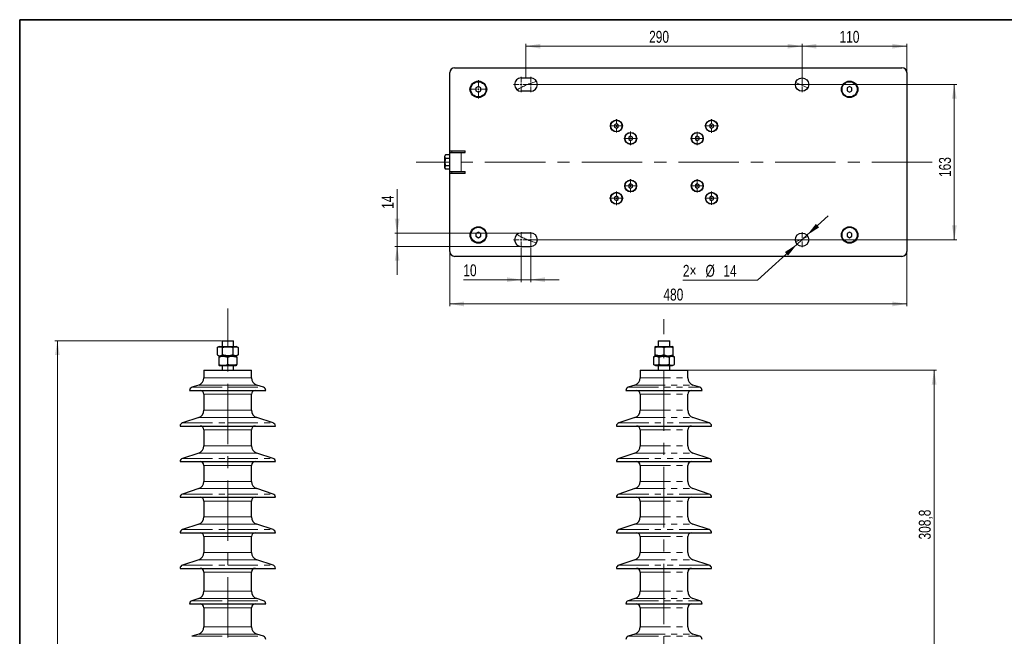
# Model space of a CAD drawing. Header units: millimetres. Extents: x 0 to 400, y -10 to 285.
# Tile 4 of 5: x 16 to 223, y 155 to 285. Entities that reach past the tile are written whole.
import ezdxf

# ---------------------------------------------------------------- set-up
doc = ezdxf.new("R2010")
doc.units = ezdxf.units.MM
doc.header["$PDSIZE"] = -1
doc.linetypes.add('CENTERX2', pattern=[20.32, 12.7, -2.54, 2.54, -2.54])
doc.linetypes.add('PHANTOM', pattern=[12.7, 6.35, -1.27, 1.27, -1.27, 1.27, -1.27])
doc.styles.add('SLDTEXTSTYLE0', font='TXT', dxfattribs={"width": 0.75})
doc.dimstyles.new('SLDDIMSTYLE0', dxfattribs={"dimtxt": 2.5, "dimasz": 3, "dimexe": 0, "dimexo": 0.0625, "dimtad": 1, "dimdec": 1, "dimlfac": 5, "dimrnd": 1e-09, "dimzin": 12, "dimdsep": 46, "dimtxsty": 'SLDTEXTSTYLE0', "dimsah": 1, "dimcen": 0.09, "dimadec": 0, "dimazin": 3, "dimtfac": 1, "dimtdec": 1, "dimtmove": 0, "dimatfit": 0, "dimfxl": 0, "dimfrac": 2, "dimtolj": 1, "dimtzin": 12, "dimarcsym": 0})
doc.dimstyles.new('SLDDIMSTYLE1', dxfattribs={"dimtxt": 2.5, "dimasz": 3, "dimexe": 0, "dimexo": 0.0625, "dimtad": 1, "dimdec": 1, "dimlfac": 5, "dimrnd": 1e-09, "dimzin": 12, "dimdsep": 46, "dimtxsty": 'SLDTEXTSTYLE0', "dimsah": 1, "dimcen": 0.09, "dimadec": 0, "dimazin": 3, "dimtfac": 1, "dimtdec": 1, "dimtofl": 0, "dimtmove": 0, "dimatfit": 3, "dimfxl": 0, "dimfrac": 2, "dimtolj": 1, "dimtzin": 12, "dimarcsym": 0})
doc.dimstyles.new('SLDDIMSTYLE3', dxfattribs={"dimtxt": 2.5, "dimasz": 3, "dimexe": 0, "dimexo": 0.0625, "dimtad": 1, "dimdec": 1, "dimlfac": 5, "dimrnd": 1e-09, "dimzin": 12, "dimdsep": 46, "dimtxsty": 'SLDTEXTSTYLE0', "dimsah": 1, "dimcen": 0, "dimadec": 0, "dimazin": 3, "dimtfac": 1, "dimtdec": 1, "dimtmove": 0, "dimatfit": 3, "dimfxl": 0, "dimfrac": 2, "dimtolj": 1, "dimtzin": 12, "dimarcsym": 0})
doc.dimstyles.new('SLDDIMSTYLE4', dxfattribs={"dimtxt": 2.5, "dimasz": 3, "dimexe": 0, "dimexo": 0.0625, "dimtad": 1, "dimdec": 0, "dimlfac": 5, "dimrnd": 1e-09, "dimzin": 12, "dimdsep": 46, "dimtxsty": 'SLDTEXTSTYLE0', "dimsah": 1, "dimcen": 0.09, "dimadec": 0, "dimazin": 3, "dimtfac": 1, "dimtdec": 1, "dimtofl": 0, "dimtmove": 0, "dimatfit": 3, "dimfxl": 0, "dimfrac": 2, "dimtolj": 1, "dimtzin": 12, "dimarcsym": 0})

# ---------------------------------------------------------------- blocks, each defined once
blk = doc.blocks.new('_D_1')
at = {"color": 7, "linetype": 'Continuous', "lineweight": 0}
for p, q in [((156.46, 211.33), (208.62, 211.33)), ((208.12, 149.57), (208.12, 211.33)), ((178.46, 149.57), (208.62, 149.57))]:
    blk.add_line(p, q, dxfattribs=at)
at = {"color": 7, "linetype": 'Continuous', "lineweight": 18}
for points in [[(208.12, 211.33), (207.62, 208.33), (208.62, 208.33)], [(208.12, 149.57), (208.62, 152.57), (207.62, 152.57)]]:
    blk.add_solid(points, dxfattribs=at)
at = {"color": 7, "linetype": 'Continuous', "lineweight": 18, "insert": (204.9, 175.77), "char_height": 2.5, "attachment_point": 1, "rotation": 90, "style": 'SLDTEXTSTYLE0'}
blk.add_mtext('308,8', dxfattribs=at)
blk = doc.blocks.new('_D_14')
at = {"color": 7, "linetype": 'Continuous', "lineweight": 0}
for p, q in [((122.36, 272.87), (122.36, 279.93)), ((122.36, 279.43), (180.36, 279.43)), ((180.36, 271.47), (180.36, 279.93))]:
    blk.add_line(p, q, dxfattribs=at)
at = {"color": 7, "linetype": 'Continuous', "lineweight": 18}
for points in [[(122.36, 279.43), (125.36, 278.93), (125.36, 279.93)], [(180.36, 279.43), (177.36, 279.93), (177.36, 278.93)]]:
    blk.add_solid(points, dxfattribs=at)
at = {"color": 7, "linetype": 'Continuous', "lineweight": 18, "insert": (148.24, 282.65), "char_height": 2.5, "attachment_point": 1, "style": 'SLDTEXTSTYLE0'}
blk.add_mtext('290', dxfattribs=at)
blk = doc.blocks.new('_D_15')
at = {"color": 7, "linetype": 'Continuous', "lineweight": 0}
for p, q in [((106.36, 257.37), (106.36, 224.77)), ((202.36, 236.17), (202.36, 224.77)), ((106.36, 225.27), (202.36, 225.27))]:
    blk.add_line(p, q, dxfattribs=at)
at = {"color": 7, "linetype": 'Continuous', "lineweight": 18}
for points in [[(106.36, 225.27), (109.36, 224.77), (109.36, 225.77)], [(202.36, 225.27), (199.36, 225.77), (199.36, 224.77)]]:
    blk.add_solid(points, dxfattribs=at)
at = {"color": 7, "linetype": 'Continuous', "lineweight": 18, "insert": (151.24, 228.49), "char_height": 2.5, "attachment_point": 1, "style": 'SLDTEXTSTYLE0'}
blk.add_mtext('480', dxfattribs=at)
blk = doc.blocks.new('_D_16')
at = {"color": 7, "linetype": 'Continuous', "lineweight": 0}
for p, q in [((180.36, 273.07), (180.36, 279.93)), ((180.36, 279.43), (202.36, 279.43)), ((202.36, 273.97), (202.36, 279.93))]:
    blk.add_line(p, q, dxfattribs=at)
at = {"color": 7, "linetype": 'Continuous', "lineweight": 18}
for points in [[(180.36, 279.43), (183.36, 278.93), (183.36, 279.93)], [(202.36, 279.43), (199.36, 279.93), (199.36, 278.93)]]:
    blk.add_solid(points, dxfattribs=at)
at = {"color": 7, "linetype": 'Continuous', "lineweight": 18, "insert": (188.24, 282.65), "char_height": 2.5, "attachment_point": 1, "style": 'SLDTEXTSTYLE0'}
blk.add_mtext('110', dxfattribs=at)
blk = doc.blocks.new('_D_17')
at = {"color": 7, "linetype": 'Continuous', "lineweight": 0}
for p, q in [((181.4, 239.71), (185.84, 243.75)), ((181.4, 239.71), (179.33, 237.83)), ((179.33, 237.83), (171, 230.25)), ((171, 230.25), (155.33, 230.25))]:
    blk.add_line(p, q, dxfattribs=at)
at = {"color": 7, "linetype": 'Continuous', "lineweight": 18}
for points in [[(181.4, 239.71), (183.95, 241.36), (183.28, 242.1)], [(179.33, 237.83), (176.77, 236.18), (177.44, 235.44)]]:
    blk.add_solid(points, dxfattribs=at)
at = {"color": 7, "linetype": 'Continuous', "lineweight": 18, "char_height": 2.5, "attachment_point": 1, "style": 'SLDTEXTSTYLE0'}
for s, insert in [('2×', (155.33, 233.48)), ('%%c', (160.09, 233.48)), ('14', (163.84, 233.48))]:
    blk.add_mtext(s, dxfattribs=dict(at, insert=insert))
blk = doc.blocks.new('_D_18')
at = {"color": 7, "linetype": 'Continuous', "lineweight": 0}
for p, q in [((95.3, 240.17), (95.3, 249.42)), ((121.26, 240.17), (94.8, 240.17)), ((95.3, 240.17), (95.3, 237.37)), ((121.26, 237.37), (94.8, 237.37)), ((95.3, 237.37), (95.3, 231.37))]:
    blk.add_line(p, q, dxfattribs=at)
at = {"color": 7, "linetype": 'Continuous', "lineweight": 18}
for points in [[(95.3, 240.17), (95.8, 243.17), (94.8, 243.17)], [(95.3, 237.37), (94.8, 234.37), (95.8, 234.37)]]:
    blk.add_solid(points, dxfattribs=at)
at = {"color": 7, "linetype": 'Continuous', "lineweight": 18, "insert": (92.08, 245.25), "char_height": 2.5, "attachment_point": 1, "rotation": 90, "style": 'SLDTEXTSTYLE0'}
blk.add_mtext('14', dxfattribs=at)
blk = doc.blocks.new('_D_19')
at = {"color": 7, "linetype": 'Continuous', "lineweight": 0}
for p, q in [((123.06, 271.37), (212.86, 271.37)), ((212.36, 271.37), (212.36, 238.77)), ((123.06, 238.77), (212.86, 238.77))]:
    blk.add_line(p, q, dxfattribs=at)
at = {"color": 7, "linetype": 'Continuous', "lineweight": 18}
for points in [[(212.36, 271.37), (211.86, 268.37), (212.86, 268.37)], [(212.36, 238.77), (212.86, 241.77), (211.86, 241.77)]]:
    blk.add_solid(points, dxfattribs=at)
at = {"color": 7, "linetype": 'Continuous', "lineweight": 18, "insert": (209.14, 251.94), "char_height": 2.5, "attachment_point": 1, "rotation": 90, "style": 'SLDTEXTSTYLE0'}
blk.add_mtext('163', dxfattribs=at)
blk = doc.blocks.new('_D_20')
at = {"color": 7, "linetype": 'Continuous', "lineweight": 0}
for p, q in [((121.36, 237.07), (121.36, 229.87)), ((123.36, 237.07), (123.36, 229.87)), ((121.36, 230.37), (109.21, 230.37)), ((121.36, 230.37), (123.36, 230.37)), ((123.36, 230.37), (129.36, 230.37))]:
    blk.add_line(p, q, dxfattribs=at)
at = {"color": 7, "linetype": 'Continuous', "lineweight": 18}
for points in [[(121.36, 230.37), (118.36, 230.87), (118.36, 229.87)], [(123.36, 230.37), (126.36, 229.87), (126.36, 230.87)]]:
    blk.add_solid(points, dxfattribs=at)
at = {"color": 7, "linetype": 'Continuous', "lineweight": 18, "insert": (109.21, 233.59), "char_height": 2.5, "attachment_point": 1, "style": 'SLDTEXTSTYLE0'}
blk.add_mtext('10', dxfattribs=at)
blk = doc.blocks.new('SW_CENTERMARKSYMBOL_7')
at = {"color": 0, "linetype": 'Continuous', "lineweight": 18}
for p, q in [((-0.4, 0), (-1.93, 0)), ((0, 0), (-0.2, 0)), ((0, 0.4), (0, 1.93)), ((0, 0), (0, 0.2)), ((0, 0), (0, -0.2)), ((0, 0), (0.2, 0)), ((0.4, 0), (1.93, 0)), ((0, -0.4), (0, -1.93))]:
    blk.add_line(p, q, dxfattribs=at)
blk = doc.blocks.new('SW_CENTERMARKSYMBOL_8')
at = {"color": 0, "linetype": 'Continuous', "lineweight": 18}
for p, q in [((-0.4, 0), (-1.4, 0)), ((0, 0), (-0.2, 0)), ((0, 0.4), (0, 1.4)), ((0, 0), (0, 0.2)), ((0, 0), (0, -0.2)), ((0, 0), (0.2, 0)), ((0.4, 0), (1.4, 0)), ((0, -0.4), (0, -1.4))]:
    blk.add_line(p, q, dxfattribs=at)
blk = doc.blocks.new('SW_CENTERMARKSYMBOL_9')
at = {"color": 0, "linetype": 'Continuous', "lineweight": 18}
for p, q in [((-0.4, 0), (-1.46, 0)), ((0, 0), (-0.2, 0)), ((0, 0.4), (0, 1.46)), ((0, 0), (0, 0.2)), ((0, 0), (0, -0.2)), ((0, 0), (0.2, 0)), ((0.4, 0), (1.46, 0)), ((0, -0.4), (0, -1.46))]:
    blk.add_line(p, q, dxfattribs=at)
blk = doc.blocks.new('SW_CENTERMARKSYMBOL_10')
at = {"color": 0, "linetype": 'Continuous', "lineweight": 18}
for p, q in [((-0.4, 0), (-1.4, 0)), ((0, 0), (-0.2, 0)), ((0, 0.4), (0, 1.4)), ((0, 0), (0, 0.2)), ((0, 0), (0, -0.2)), ((0, 0), (0.2, 0)), ((0.4, 0), (1.4, 0)), ((0, -0.4), (0, -1.4))]:
    blk.add_line(p, q, dxfattribs=at)
blk = doc.blocks.new('SW_CENTERMARKSYMBOL_11')
at = {"color": 0, "linetype": 'Continuous', "lineweight": 18}
for p, q in [((-0.4, 0), (-1.46, 0)), ((0, 0), (-0.2, 0)), ((0, 0.4), (0, 1.46)), ((0, 0), (0, 0.2)), ((0, 0), (0, -0.2)), ((0, 0), (0.2, 0)), ((0.4, 0), (1.46, 0)), ((0, -0.4), (0, -1.46))]:
    blk.add_line(p, q, dxfattribs=at)
blk = doc.blocks.new('SW_CENTERMARKSYMBOL_12')
at = {"color": 0, "linetype": 'Continuous', "lineweight": 18}
for p, q in [((-0.4, 0), (-1.4, 0)), ((0, 0), (-0.2, 0)), ((0, 0.4), (0, 1.4)), ((0, 0), (0, 0.2)), ((0, 0), (0, -0.2)), ((0, 0), (0.2, 0)), ((0.4, 0), (1.4, 0)), ((0, -0.4), (0, -1.4))]:
    blk.add_line(p, q, dxfattribs=at)
blk = doc.blocks.new('SW_CENTERMARKSYMBOL_13')
at = {"color": 0, "linetype": 'Continuous', "lineweight": 18}
for p, q in [((-0.4, 0), (-1.4, 0)), ((0, 0), (-0.2, 0)), ((0, 0.4), (0, 1.4)), ((0, 0), (0, 0.2)), ((0, 0), (0, -0.2)), ((0, 0), (0.2, 0)), ((0.4, 0), (1.4, 0)), ((0, -0.4), (0, -1.4))]:
    blk.add_line(p, q, dxfattribs=at)
blk = doc.blocks.new('SW_CENTERMARKSYMBOL_14')
at = {"color": 0, "linetype": 'Continuous', "lineweight": 18}
for p, q in [((-0.4, 0), (-1.4, 0)), ((0, 0), (-0.2, 0)), ((0, 0.4), (0, 1.4)), ((0, 0), (0, 0.2)), ((0, 0), (0, -0.2)), ((0, 0), (0.2, 0)), ((0.4, 0), (1.4, 0)), ((0, -0.4), (0, -1.4))]:
    blk.add_line(p, q, dxfattribs=at)
blk = doc.blocks.new('SW_CENTERMARKSYMBOL_15')
at = {"color": 0, "linetype": 'Continuous', "lineweight": 18}
for p, q in [((-0.4, 0), (-1.46, 0)), ((0, 0), (-0.2, 0)), ((0, 0.4), (0, 1.46)), ((0, 0), (0, 0.2)), ((0, 0), (0, -0.2)), ((0, 0), (0.2, 0)), ((0.4, 0), (1.46, 0)), ((0, -0.4), (0, -1.46))]:
    blk.add_line(p, q, dxfattribs=at)
blk = doc.blocks.new('SW_CENTERMARKSYMBOL_16')
at = {"color": 0, "linetype": 'Continuous', "lineweight": 18}
for p, q in [((-0.4, 0), (-1.6, 0)), ((0, 0), (-0.2, 0)), ((0, 0.4), (0, 1.6)), ((0, 0), (0, 0.2)), ((0, 0), (0, -0.2)), ((0, 0), (0.2, 0)), ((0.4, 0), (1.6, 0)), ((0, -0.4), (0, -1.6))]:
    blk.add_line(p, q, dxfattribs=at)
blk = doc.blocks.new('SW_CENTERMARKSYMBOL_17')
at = {"color": 0, "linetype": 'Continuous', "lineweight": 18}
for p, q in [((-0.4, 0), (-1.6, 0)), ((0, 0), (-0.2, 0)), ((0, 0.4), (0, 1.6)), ((0, 0), (0, 0.2)), ((0, 0), (0, -0.2)), ((0, 0), (0.2, 0)), ((0.4, 0), (1.6, 0)), ((0, -0.4), (0, -1.6))]:
    blk.add_line(p, q, dxfattribs=at)
blk = doc.blocks.new('SW_CENTERMARKSYMBOL_18')
at = {"color": 0, "linetype": 'Continuous', "lineweight": 18}
for p, q in [((-0.4, 0), (-1.6, 0)), ((0, 0), (-0.2, 0)), ((0, 0.4), (0, 1.6)), ((0, 0), (0, 0.2)), ((0, 0), (0, -0.2)), ((0, 0), (0.2, 0)), ((0.4, 0), (1.6, 0)), ((0, -0.4), (0, -1.6))]:
    blk.add_line(p, q, dxfattribs=at)
blk = doc.blocks.new('SW_CENTERMARKSYMBOL_19')
at = {"color": 0, "linetype": 'Continuous', "lineweight": 18}
for p, q in [((-0.4, 0), (-1.6, 0)), ((0, 0), (-0.2, 0)), ((0, 0.4), (0, 1.6)), ((0, 0), (0, 0.2)), ((0, 0), (0, -0.2)), ((0, 0), (0.2, 0)), ((0.4, 0), (1.6, 0)), ((0, -0.4), (0, -1.6))]:
    blk.add_line(p, q, dxfattribs=at)
blk = doc.blocks.new('SW_CENTERMARKSYMBOL_20')
at = {"color": 0, "linetype": 'Continuous', "lineweight": 18}
for p, q in [((-0.4, 0), (-1.6, 0)), ((0, 0), (-0.2, 0)), ((0, 0.4), (0, 1.6)), ((0, 0), (0, 0.2)), ((0, 0), (0, -0.2)), ((0, 0), (0.2, 0)), ((0.4, 0), (1.6, 0)), ((0, -0.4), (0, -1.6))]:
    blk.add_line(p, q, dxfattribs=at)
blk = doc.blocks.new('SW_CENTERMARKSYMBOL_21')
at = {"color": 0, "linetype": 'Continuous', "lineweight": 18}
for p, q in [((-0.4, 0), (-1.6, 0)), ((0, 0), (-0.2, 0)), ((0, 0.4), (0, 1.6)), ((0, 0), (0, 0.2)), ((0, 0), (0, -0.2)), ((0, 0), (0.2, 0)), ((0.4, 0), (1.6, 0)), ((0, -0.4), (0, -1.6))]:
    blk.add_line(p, q, dxfattribs=at)
blk = doc.blocks.new('_D_22')
at = {"color": 7, "linetype": 'Continuous', "lineweight": 0}
for p, q in [((58.41, 217.51), (23.41, 217.51)), ((23.91, 78.97), (23.91, 217.51)), ((39.81, 78.97), (23.41, 78.97))]:
    blk.add_line(p, q, dxfattribs=at)
at = {"color": 7, "linetype": 'Continuous', "lineweight": 18}
for points in [[(23.91, 217.51), (23.41, 214.51), (24.41, 214.51)], [(23.91, 78.97), (24.41, 81.97), (23.41, 81.97)]]:
    blk.add_solid(points, dxfattribs=at)
at = {"color": 7, "linetype": 'Continuous', "lineweight": 18, "insert": (20.69, 145.11), "char_height": 2.5, "attachment_point": 1, "rotation": 90, "style": 'SLDTEXTSTYLE0'}
blk.add_mtext('693', dxfattribs=at)

msp = doc.modelspace()

# ---------------------------------------------------------------- linework, layer by layer
at = {"color": 7, "linetype": 'Continuous', "lineweight": 35}
for q in [(400, 285), (16, 10)]:
    msp.add_line((16, 285), q, dxfattribs=at)
at = {"color": 7, "linetype": 'Continuous', "lineweight": 25}
for p, q in [((106.362, 257.468), (106.362, 273.868)), ((107.362, 274.868), (201.362, 274.868)), ((202.362, 273.868), (202.362, 236.268)), ((121.362, 272.768), (123.362, 272.768)), ((112.362, 270.945), (111.862, 270.657)), ((111.862, 270.657), (111.862, 270.079)), ((111.862, 270.079), (112.362, 269.79)), ((112.862, 270.657), (112.362, 270.945)), ((112.362, 269.79), (112.862, 270.079)), ((112.862, 270.079), (112.862, 270.657)), ((123.362, 269.968), (121.362, 269.968)), ((190.362, 270.945), (189.862, 270.657)), ((189.862, 270.657), (189.862, 270.079)), ((189.862, 270.079), (190.362, 269.79)), ((190.862, 270.657), (190.362, 270.945)), ((190.362, 269.79), (190.862, 270.079)), ((190.862, 270.079), (190.862, 270.657)), ((141.362, 263.13), (140.962, 262.899)), ((140.962, 262.899), (140.962, 262.437)), ((141.762, 262.899), (141.362, 263.13)), ((141.762, 262.437), (141.762, 262.899)), ((161.362, 263.13), (160.962, 262.899)), ((160.962, 262.899), (160.962, 262.437)), ((161.762, 262.899), (161.362, 263.13)), ((161.762, 262.437), (161.762, 262.899)), ((140.962, 262.437), (141.362, 262.206)), ((141.362, 262.206), (141.762, 262.437)), ((160.962, 262.437), (161.362, 262.206)), ((161.362, 262.206), (161.762, 262.437)), ((144.362, 260.53), (143.962, 260.299)), ((143.962, 260.299), (143.962, 259.837)), ((143.962, 259.837), (144.362, 259.606)), ((144.762, 260.299), (144.362, 260.53)), ((144.362, 259.606), (144.762, 259.837)), ((144.762, 259.837), (144.762, 260.299)), ((158.362, 260.53), (157.962, 260.299)), ((157.962, 260.299), (157.962, 259.837)), ((157.962, 259.837), (158.362, 259.606)), ((158.762, 260.299), (158.362, 260.53)), ((158.362, 259.606), (158.762, 259.837)), ((158.762, 259.837), (158.762, 260.299)), ((105.456, 256.569), (105.302, 256.303)), ((106.362, 256.569), (105.456, 256.569)), ((106.362, 257.468), (109.562, 257.468)), ((106.362, 257.068), (106.362, 257.468)), ((106.362, 253.068), (106.362, 257.068)), ((106.362, 257.068), (108.762, 257.068)), ((108.762, 257.068), (109.562, 257.068)), ((109.562, 257.068), (109.562, 257.468)), ((105.302, 256.137), (105.302, 256.303)), ((105.302, 253.833), (105.302, 256.137)), ((106.362, 255.818), (105.456, 255.818)), ((105.302, 253.833), (105.456, 253.567)), ((106.362, 254.317), (105.456, 254.317)), ((106.362, 253.567), (105.456, 253.567)), ((106.362, 253.068), (108.762, 253.068)), ((106.362, 252.668), (106.362, 253.068)), ((106.362, 236.268), (106.362, 252.668)), ((109.562, 252.668), (106.362, 252.668)), ((108.762, 253.068), (109.562, 253.068)), ((109.562, 252.668), (109.562, 253.068)), ((144.362, 250.53), (143.962, 250.299)), ((144.762, 250.299), (144.362, 250.53)), ((158.362, 250.53), (157.962, 250.299)), ((158.762, 250.299), (158.362, 250.53)), ((143.962, 250.299), (143.962, 249.837)), ((143.962, 249.837), (144.362, 249.606)), ((144.362, 249.606), (144.762, 249.837)), ((144.762, 249.837), (144.762, 250.299)), ((157.962, 250.299), (157.962, 249.837)), ((157.962, 249.837), (158.362, 249.606)), ((158.362, 249.606), (158.762, 249.837)), ((158.762, 249.837), (158.762, 250.299)), ((141.362, 247.93), (140.962, 247.699)), ((140.962, 247.699), (140.962, 247.237)), ((140.962, 247.237), (141.362, 247.006)), ((141.762, 247.699), (141.362, 247.93)), ((141.362, 247.006), (141.762, 247.237)), ((141.762, 247.237), (141.762, 247.699)), ((161.362, 247.93), (160.962, 247.699)), ((160.962, 247.699), (160.962, 247.237)), ((160.962, 247.237), (161.362, 247.006)), ((161.762, 247.699), (161.362, 247.93)), ((161.362, 247.006), (161.762, 247.237)), ((161.762, 247.237), (161.762, 247.699)), ((112.362, 240.345), (111.862, 240.057)), ((111.862, 240.057), (111.862, 239.479)), ((112.862, 240.057), (112.362, 240.345)), ((112.862, 239.479), (112.862, 240.057)), ((123.362, 240.168), (121.362, 240.168)), ((190.362, 240.345), (189.862, 240.057)), ((189.862, 240.057), (189.862, 239.479)), ((190.862, 240.057), (190.362, 240.345)), ((190.862, 239.479), (190.862, 240.057)), ((111.862, 239.479), (112.362, 239.19)), ((112.362, 239.19), (112.862, 239.479)), ((189.862, 239.479), (190.362, 239.19)), ((190.362, 239.19), (190.862, 239.479)), ((121.362, 237.368), (123.362, 237.368)), ((201.362, 235.268), (107.362, 235.268)), ((58.509, 217.506), (58.509, 216.332)), ((58.509, 217.506), (59.709, 217.506)), ((59.709, 217.506), (60.909, 217.506)), ((60.909, 216.332), (60.909, 217.506)), ((150.162, 217.506), (150.162, 216.332)), ((150.162, 217.506), (152.562, 217.506)), ((152.562, 216.332), (152.562, 217.506)), ((57.904, 216.332), (57.516, 216.107)), ((57.516, 216.107), (57.516, 214.556)), ((57.904, 216.332), (58.146, 216.332)), ((58.146, 216.332), (61.514, 216.332)), ((58.612, 214.556), (58.612, 216.107)), ((60.806, 216.107), (60.806, 214.556)), ((61.903, 216.107), (61.514, 216.332)), ((61.903, 216.107), (61.903, 214.556)), ((149.557, 216.332), (149.462, 216.277)), ((149.462, 216.107), (149.462, 214.556)), ((149.557, 216.332), (152.264, 216.332)), ((151.362, 216.107), (151.362, 214.556)), ((152.264, 216.332), (153.167, 216.332)), ((153.262, 216.277), (153.167, 216.332)), ((153.262, 214.556), (153.262, 216.107)), ((57.516, 214.556), (57.904, 214.332)), ((57.904, 214.332), (57.809, 214.277)), ((57.809, 214.107), (57.809, 212.556)), ((57.904, 214.332), (58.807, 214.332)), ((58.807, 214.332), (61.514, 214.332)), ((59.709, 212.556), (59.709, 214.107)), ((61.514, 214.332), (61.903, 214.556)), ((61.609, 214.277), (61.514, 214.332)), ((61.609, 214.107), (61.609, 212.556)), ((149.557, 214.332), (149.168, 214.107)), ((149.168, 214.107), (149.168, 212.556)), ((149.462, 214.387), (149.557, 214.332)), ((149.557, 214.332), (152.925, 214.332)), ((150.265, 214.107), (150.265, 212.556)), ((152.459, 214.107), (152.459, 212.556)), ((152.925, 214.332), (153.167, 214.332)), ((153.167, 214.332), (153.262, 214.387)), ((153.556, 214.107), (153.167, 214.332)), ((153.556, 212.556), (153.556, 214.107)), ((54.709, 211.332), (54.709, 209.748)), ((54.709, 211.332), (59.709, 211.332)), ((57.809, 212.387), (57.904, 212.332)), ((57.904, 212.332), (58.807, 212.332)), ((58.509, 212.332), (58.509, 211.332)), ((58.807, 212.332), (61.514, 212.332)), ((59.709, 211.332), (64.709, 211.332)), ((60.909, 211.332), (60.909, 212.332)), ((61.514, 212.332), (61.609, 212.387)), ((64.709, 209.748), (64.709, 211.332)), ((146.362, 211.332), (146.362, 209.748)), ((146.362, 211.332), (156.362, 211.332)), ((149.168, 212.556), (149.557, 212.332)), ((149.557, 212.332), (152.925, 212.332)), ((150.162, 212.332), (150.162, 211.332)), ((152.562, 211.332), (152.562, 212.332)), ((152.925, 212.332), (153.167, 212.332)), ((153.167, 212.332), (153.556, 212.556)), ((156.362, 209.748), (156.362, 211.332)), ((51.709, 207.092), (59.709, 207.092)), ((53.614, 208.23), (52.189, 207.756)), ((59.709, 207.092), (67.709, 207.092)), ((67.23, 207.756), (65.805, 208.23)), ((143.362, 207.092), (159.362, 207.092)), ((145.266, 208.23), (143.841, 207.756)), ((158.883, 207.756), (157.457, 208.23)), ((54.709, 206.292), (54.709, 202.937)), ((64.709, 202.937), (64.709, 206.292)), ((146.362, 206.292), (146.362, 202.937)), ((156.362, 202.937), (156.362, 206.292)), ((53.614, 201.418), (50.189, 200.28)), ((69.23, 200.28), (65.805, 201.418)), ((145.266, 201.418), (141.841, 200.28)), ((160.883, 200.28), (157.457, 201.418)), ((49.709, 199.616), (59.709, 199.616)), ((54.709, 198.816), (54.709, 195.463)), ((59.709, 199.616), (69.709, 199.616)), ((64.709, 195.463), (64.709, 198.816)), ((141.362, 199.616), (161.362, 199.616)), ((146.362, 198.816), (146.362, 195.463)), ((156.362, 195.463), (156.362, 198.816)), ((53.614, 193.944), (50.189, 192.806)), ((69.23, 192.806), (65.805, 193.944)), ((145.266, 193.944), (141.841, 192.806)), ((160.883, 192.806), (157.457, 193.944)), ((49.709, 192.142), (59.709, 192.142)), ((54.709, 191.342), (54.709, 187.983)), ((59.709, 192.142), (69.709, 192.142)), ((64.709, 187.983), (64.709, 191.342)), ((141.362, 192.142), (161.362, 192.142)), ((146.362, 191.342), (146.362, 187.983)), ((156.362, 187.983), (156.362, 191.342)), ((53.614, 186.464), (50.189, 185.326)), ((69.23, 185.326), (65.805, 186.464)), ((145.266, 186.464), (141.841, 185.326)), ((160.883, 185.326), (157.457, 186.464)), ((49.709, 184.662), (59.709, 184.662)), ((59.709, 184.662), (69.709, 184.662)), ((141.362, 184.662), (161.362, 184.662)), ((54.709, 183.862), (54.709, 180.509)), ((64.709, 180.509), (64.709, 183.862)), ((146.362, 183.862), (146.362, 180.509)), ((156.362, 180.509), (156.362, 183.862)), ((53.614, 178.99), (50.189, 177.852)), ((69.23, 177.852), (65.805, 178.99)), ((145.266, 178.99), (141.841, 177.852)), ((160.883, 177.852), (157.457, 178.99)), ((49.709, 177.188), (59.709, 177.188)), ((54.709, 176.388), (54.709, 173.035)), ((59.709, 177.188), (69.709, 177.188)), ((64.709, 173.035), (64.709, 176.388)), ((141.362, 177.188), (161.362, 177.188)), ((146.362, 176.388), (146.362, 173.035)), ((156.362, 173.035), (156.362, 176.388)), ((49.709, 169.714), (59.709, 169.714)), ((53.614, 171.516), (50.189, 170.378)), ((59.709, 169.714), (69.709, 169.714)), ((69.23, 170.378), (65.805, 171.516)), ((141.362, 169.714), (161.362, 169.714)), ((145.266, 171.516), (141.841, 170.378)), ((160.883, 170.378), (157.457, 171.516)), ((54.709, 168.914), (54.709, 164.896)), ((64.709, 164.896), (64.709, 168.914)), ((146.362, 168.914), (146.362, 164.896)), ((156.362, 164.896), (156.362, 168.914)), ((51.709, 162.24), (59.709, 162.24)), ((53.614, 163.378), (52.189, 162.904)), ((54.709, 161.44), (54.709, 157.422)), ((59.709, 162.24), (67.709, 162.24)), ((64.709, 157.422), (64.709, 161.44)), ((67.23, 162.904), (65.805, 163.378)), ((143.362, 162.24), (159.362, 162.24)), ((145.266, 163.378), (143.841, 162.904)), ((146.362, 161.44), (146.362, 157.422)), ((156.362, 157.422), (156.362, 161.44)), ((158.883, 162.904), (157.457, 163.378)), ((53.614, 155.904), (52.189, 155.43)), ((67.23, 155.43), (65.805, 155.904)), ((145.266, 155.904), (143.841, 155.43)), ((158.883, 155.43), (157.457, 155.904))]:
    msp.add_line(p, q, dxfattribs=at)
at = {"color": 8, "linetype": 'PHANTOM', "lineweight": 18}
for p, q in [((106.762, 257.468), (106.762, 257.068)), ((108.762, 253.068), (108.762, 257.068)), ((106.762, 253.068), (106.762, 252.668)), ((54.709, 209.748), (59.709, 209.748)), ((59.709, 209.748), (64.709, 209.748)), ((146.362, 209.748), (156.362, 209.748)), ((52.189, 207.756), (59.709, 207.756)), ((53.614, 208.23), (59.709, 208.23)), ((59.709, 208.23), (65.805, 208.23)), ((59.709, 207.756), (67.23, 207.756)), ((143.841, 207.756), (158.883, 207.756)), ((145.266, 208.23), (157.457, 208.23)), ((54.709, 206.292), (59.709, 206.292)), ((59.709, 206.292), (64.709, 206.292)), ((146.362, 206.292), (156.362, 206.292)), ((54.709, 202.937), (59.709, 202.937)), ((59.709, 202.937), (64.709, 202.937)), ((146.362, 202.937), (156.362, 202.937)), ((53.614, 201.418), (59.709, 201.418)), ((59.709, 201.418), (65.805, 201.418)), ((145.266, 201.418), (157.457, 201.418)), ((50.189, 200.28), (59.709, 200.28)), ((54.709, 198.816), (59.709, 198.816)), ((59.709, 200.28), (69.23, 200.28)), ((59.709, 198.816), (64.709, 198.816)), ((141.841, 200.28), (160.883, 200.28)), ((146.362, 198.816), (156.362, 198.816)), ((54.709, 195.463), (59.709, 195.463)), ((59.709, 195.463), (64.709, 195.463)), ((146.362, 195.463), (156.362, 195.463)), ((50.189, 192.806), (59.709, 192.806)), ((53.614, 193.944), (59.709, 193.944)), ((59.709, 193.944), (65.805, 193.944)), ((59.709, 192.806), (69.23, 192.806)), ((141.841, 192.806), (160.883, 192.806)), ((145.266, 193.944), (157.457, 193.944)), ((54.709, 191.342), (59.709, 191.342)), ((59.709, 191.342), (64.709, 191.342)), ((146.362, 191.342), (156.362, 191.342)), ((53.614, 186.464), (59.709, 186.464)), ((54.709, 187.983), (59.709, 187.983)), ((59.709, 187.983), (64.709, 187.983)), ((59.709, 186.464), (65.805, 186.464)), ((145.266, 186.464), (157.457, 186.464)), ((146.362, 187.983), (156.362, 187.983)), ((50.189, 185.326), (59.709, 185.326)), ((59.709, 185.326), (69.23, 185.326)), ((141.841, 185.326), (160.883, 185.326)), ((54.709, 183.862), (59.709, 183.862)), ((59.709, 183.862), (64.709, 183.862)), ((146.362, 183.862), (156.362, 183.862)), ((54.709, 180.509), (59.709, 180.509)), ((59.709, 180.509), (64.709, 180.509)), ((146.362, 180.509), (156.362, 180.509)), ((53.614, 178.99), (59.709, 178.99)), ((59.709, 178.99), (65.805, 178.99)), ((145.266, 178.99), (157.457, 178.99)), ((50.189, 177.852), (59.709, 177.852)), ((54.709, 176.388), (59.709, 176.388)), ((59.709, 177.852), (69.23, 177.852)), ((59.709, 176.388), (64.709, 176.388)), ((141.841, 177.852), (160.883, 177.852)), ((146.362, 176.388), (156.362, 176.388)), ((54.709, 173.035), (59.709, 173.035)), ((59.709, 173.035), (64.709, 173.035)), ((146.362, 173.035), (156.362, 173.035)), ((50.189, 170.378), (59.709, 170.378)), ((53.614, 171.516), (59.709, 171.516)), ((59.709, 171.516), (65.805, 171.516)), ((59.709, 170.378), (69.23, 170.378)), ((141.841, 170.378), (160.883, 170.378)), ((145.266, 171.516), (157.457, 171.516)), ((54.709, 168.914), (59.709, 168.914)), ((59.709, 168.914), (64.709, 168.914)), ((146.362, 168.914), (156.362, 168.914)), ((54.709, 164.896), (59.709, 164.896)), ((59.709, 164.896), (64.709, 164.896)), ((146.362, 164.896), (156.362, 164.896)), ((52.189, 162.904), (59.709, 162.904)), ((53.614, 163.378), (59.709, 163.378)), ((54.709, 161.44), (59.709, 161.44)), ((59.709, 163.378), (65.805, 163.378)), ((59.709, 162.904), (67.23, 162.904)), ((59.709, 161.44), (64.709, 161.44)), ((143.841, 162.904), (158.883, 162.904)), ((145.266, 163.378), (157.457, 163.378)), ((146.362, 161.44), (156.362, 161.44)), ((54.709, 157.422), (59.709, 157.422)), ((59.709, 157.422), (64.709, 157.422)), ((146.362, 157.422), (156.362, 157.422)), ((52.189, 155.43), (59.709, 155.43)), ((53.614, 155.904), (59.709, 155.904)), ((59.709, 155.904), (65.805, 155.904)), ((59.709, 155.43), (67.23, 155.43)), ((143.841, 155.43), (158.883, 155.43)), ((145.266, 155.904), (157.457, 155.904))]:
    msp.add_line(p, q, dxfattribs=at)
at = {"color": 7, "linetype": 'CENTERX2', "lineweight": 18}
for p, q in [((207.737, 255.068), (99.309, 255.068)), ((59.709, 73.896), (59.709, 224.344)), ((151.362, 76.712), (151.362, 222.106))]:
    msp.add_line(p, q, dxfattribs=at)
at = {"color": 7, "linetype": 'Continuous', "lineweight": 25}
for centre, radius in [((112.362, 270.368), 1.73), ((112.362, 270.368), 1.6), ((180.362, 271.368), 1.4), ((190.362, 270.368), 1.73), ((190.362, 270.368), 1.6), ((141.362, 262.668), 1.26), ((141.362, 262.668), 1.2), ((161.362, 262.668), 1.26), ((161.362, 262.668), 1.2), ((144.362, 260.068), 1.26), ((144.362, 260.068), 1.2), ((158.362, 260.068), 1.26), ((158.362, 260.068), 1.2), ((144.362, 250.068), 1.26), ((144.362, 250.068), 1.2), ((158.362, 250.068), 1.26), ((158.362, 250.068), 1.2), ((141.362, 247.468), 1.26), ((141.362, 247.468), 1.2), ((161.362, 247.468), 1.26), ((161.362, 247.468), 1.2), ((112.362, 239.768), 1.73), ((112.362, 239.768), 1.6), ((180.362, 238.768), 1.4), ((190.362, 239.768), 1.73), ((190.362, 239.768), 1.6)]:
    msp.add_circle(centre, radius, dxfattribs=at)
for centre, radius, start, end in [((107.362, 273.868), 1, 90, 180), ((201.362, 273.868), 1, 0, 90), ((121.362, 271.368), 1.4, 90, 270), ((123.362, 271.368), 1.4, 270, 90), ((121.362, 238.768), 1.4, 90, 270), ((123.362, 238.768), 1.4, 270, 90), ((107.362, 236.268), 1, 180, 270), ((201.362, 236.268), 1, 270, 0), ((53.109, 209.748), 1.6, 288.37914, 0), ((66.309, 209.748), 1.6, 180, 251.62086), ((144.762, 209.748), 1.6, 288.37914, 0), ((157.962, 209.748), 1.6, 180, 251.62086), ((52.409, 207.092), 0.7, 108.37914, 180), ((53.909, 206.292), 0.8, 0, 90), ((65.509, 206.292), 0.8, 90, 180), ((67.009, 207.092), 0.7, 0, 71.62086), ((144.062, 207.092), 0.7, 108.37914, 180), ((145.562, 206.292), 0.8, 0, 90), ((157.162, 206.292), 0.8, 90, 180), ((158.662, 207.092), 0.7, 0, 71.62086), ((53.109, 202.937), 1.6, 288.37914, 0), ((66.309, 202.937), 1.6, 180, 251.62086), ((144.762, 202.937), 1.6, 288.37914, 0), ((157.962, 202.937), 1.6, 180, 251.62086), ((50.409, 199.616), 0.7, 108.37914, 180), ((53.909, 198.816), 0.8, 0, 90), ((65.509, 198.816), 0.8, 90, 180), ((69.009, 199.616), 0.7, 0, 71.62086), ((142.062, 199.616), 0.7, 108.37914, 180), ((145.562, 198.816), 0.8, 0, 90), ((157.162, 198.816), 0.8, 90, 180), ((160.662, 199.616), 0.7, 0, 71.62086), ((53.109, 195.463), 1.6, 288.37914, 0), ((66.309, 195.463), 1.6, 180, 251.62086), ((144.762, 195.463), 1.6, 288.37914, 0), ((157.962, 195.463), 1.6, 180, 251.62086), ((50.409, 192.142), 0.7, 108.37914, 180), ((69.009, 192.142), 0.7, 0, 71.62086), ((142.062, 192.142), 0.7, 108.37914, 180), ((160.662, 192.142), 0.7, 0, 71.62086), ((53.909, 191.342), 0.8, 0, 90), ((65.509, 191.342), 0.8, 90, 180), ((145.562, 191.342), 0.8, 0, 90), ((157.162, 191.342), 0.8, 90, 180), ((53.109, 187.983), 1.6, 288.37914, 0), ((66.309, 187.983), 1.6, 180, 251.62086), ((144.762, 187.983), 1.6, 288.37914, 0), ((157.962, 187.983), 1.6, 180, 251.62086), ((50.409, 184.662), 0.7, 108.37914, 180), ((53.909, 183.862), 0.8, 0, 90), ((65.509, 183.862), 0.8, 90, 180), ((69.009, 184.662), 0.7, 0, 71.62086), ((142.062, 184.662), 0.7, 108.37914, 180), ((145.562, 183.862), 0.8, 0, 90), ((157.162, 183.862), 0.8, 90, 180), ((160.662, 184.662), 0.7, 0, 71.62086), ((53.109, 180.509), 1.6, 288.37914, 0), ((66.309, 180.509), 1.6, 180, 251.62086), ((144.762, 180.509), 1.6, 288.37914, 0), ((157.962, 180.509), 1.6, 180, 251.62086), ((50.409, 177.188), 0.7, 108.37914, 180), ((53.909, 176.388), 0.8, 0, 90), ((65.509, 176.388), 0.8, 90, 180), ((69.009, 177.188), 0.7, 0, 71.62086), ((142.062, 177.188), 0.7, 108.37914, 180), ((145.562, 176.388), 0.8, 0, 90), ((157.162, 176.388), 0.8, 90, 180), ((160.662, 177.188), 0.7, 0, 71.62086), ((53.109, 173.035), 1.6, 288.37914, 0), ((66.309, 173.035), 1.6, 180, 251.62086), ((144.762, 173.035), 1.6, 288.37914, 0), ((157.962, 173.035), 1.6, 180, 251.62086), ((50.409, 169.714), 0.7, 108.37914, 180), ((53.909, 168.914), 0.8, 0, 90), ((65.509, 168.914), 0.8, 90, 180), ((69.009, 169.714), 0.7, 0, 71.62086), ((142.062, 169.714), 0.7, 108.37914, 180), ((145.562, 168.914), 0.8, 0, 90), ((157.162, 168.914), 0.8, 90, 180), ((160.662, 169.714), 0.7, 0, 71.62086), ((53.109, 164.896), 1.6, 288.37914, 0), ((66.309, 164.896), 1.6, 180, 251.62086), ((144.762, 164.896), 1.6, 288.37914, 0), ((157.962, 164.896), 1.6, 180, 251.62086), ((52.409, 162.24), 0.7, 108.37914, 180), ((53.909, 161.44), 0.8, 0, 90), ((65.509, 161.44), 0.8, 90, 180), ((67.009, 162.24), 0.7, 0, 71.62086), ((144.062, 162.24), 0.7, 108.37914, 180), ((145.562, 161.44), 0.8, 0, 90), ((157.162, 161.44), 0.8, 90, 180), ((158.662, 162.24), 0.7, 0, 71.62086), ((53.109, 157.422), 1.6, 288.37914, 0), ((66.309, 157.422), 1.6, 180, 251.62086), ((144.762, 157.422), 1.6, 288.37914, 0), ((157.962, 157.422), 1.6, 180, 251.62086), ((67.009, 154.766), 0.7, 0, 71.62086), ((144.062, 154.766), 0.7, 108.37914, 180), ((158.662, 154.766), 0.7, 0, 71.62086)]:
    msp.add_arc(centre, radius, start, end, dxfattribs=at)
at = {"color": 8, "linetype": 'PHANTOM', "lineweight": 18}
for centre, start, end in [((129.362, 255.068), 105.6974, 120.28538), ((173.362, 255.068), 62.23709, 71.28091), ((129.362, 255.068), 239.71462, 254.3026), ((173.362, 255.068), 288.71909, 297.76291)]:
    msp.add_arc(centre, 17.621, start, end, dxfattribs=at)
at = {"color": 7, "linetype": 'Continuous', "lineweight": 25}
for points, knots in [([(105.456, 255.818), (105.42, 255.879), (105.391, 255.941), (105.361, 256.035), (105.353, 256.067), (105.342, 256.131), (105.339, 256.163), (105.34, 256.258), (105.35, 256.321), (105.391, 256.445), (105.42, 256.508), (105.456, 256.569)], [0, 0, 0, 0, 0.25, 0.25, 0.375, 0.375, 0.5, 0.5, 0.75, 0.75, 1, 1, 1, 1]), ([(105.456, 255.818), (105.42, 255.696), (105.391, 255.573), (105.35, 255.321), (105.339, 255.191), (105.34, 254.937), (105.351, 254.812), (105.391, 254.563), (105.42, 254.44), (105.456, 254.317)], [0, 0, 0, 0, 0.25, 0.25, 0.5, 0.5, 0.75, 0.75, 1, 1, 1, 1]), ([(105.456, 254.317), (105.42, 254.256), (105.391, 254.195), (105.35, 254.069), (105.339, 254.004), (105.34, 253.877), (105.351, 253.815), (105.391, 253.69), (105.42, 253.628), (105.456, 253.567)], [0, 0, 0, 0, 0.25, 0.25, 0.5, 0.5, 0.75, 0.75, 1, 1, 1, 1]), ([(57.516, 216.107), (57.605, 216.159), (57.696, 216.202), (57.878, 216.261), (57.97, 216.277), (58.11, 216.277), (58.157, 216.273), (58.25, 216.257), (58.296, 216.246), (58.434, 216.201), (58.524, 216.159), (58.612, 216.107)], [0, 0, 0, 0, 0.25, 0.25, 0.5, 0.5, 0.625, 0.625, 0.75, 0.75, 1, 1, 1, 1]), ([(58.612, 216.107), (58.792, 216.159), (58.973, 216.202), (59.338, 216.261), (59.523, 216.277), (59.803, 216.277), (59.897, 216.273), (60.082, 216.257), (60.174, 216.246), (60.448, 216.201), (60.628, 216.159), (60.806, 216.107)], [0, 0, 0, 0, 0.25, 0.25, 0.5, 0.5, 0.625, 0.625, 0.75, 0.75, 1, 1, 1, 1]), ([(60.806, 216.107), (60.896, 216.159), (60.986, 216.201), (61.168, 216.26), (61.26, 216.277), (61.399, 216.277), (61.446, 216.273), (61.539, 216.258), (61.585, 216.246), (61.723, 216.202), (61.814, 216.159), (61.903, 216.107)], [0, 0, 0, 0, 0.25, 0.25, 0.5, 0.5, 0.625, 0.625, 0.75, 0.75, 1, 1, 1, 1]), ([(149.462, 216.107), (149.617, 216.159), (149.773, 216.201), (150.088, 216.26), (150.247, 216.277), (150.488, 216.277), (150.569, 216.273), (150.731, 216.258), (150.811, 216.246), (151.049, 216.202), (151.206, 216.159), (151.362, 216.107)], [0, 0, 0, 0, 0.25, 0.25, 0.5, 0.5, 0.625, 0.625, 0.75, 0.75, 1, 1, 1, 1]), ([(149.462, 216.265), (149.462, 216.269), (149.462, 216.292), (149.462, 216.192), (149.462, 216.107)], [0, 0, 0, 0, 0.1476992, 1, 1, 1, 1]), ([(151.362, 216.107), (151.517, 216.159), (151.674, 216.202), (151.99, 216.261), (152.15, 216.277), (152.391, 216.277), (152.473, 216.273), (152.634, 216.257), (152.714, 216.246), (152.952, 216.201), (153.108, 216.159), (153.262, 216.107)], [0, 0, 0, 0, 0.25, 0.25, 0.5, 0.5, 0.625, 0.625, 0.75, 0.75, 1, 1, 1, 1]), ([(153.262, 216.107), (153.262, 216.158), (153.262, 216.254), (153.262, 216.266), (153.262, 216.271)], [0, 0, 0, 0, 0.5289603, 1, 1, 1, 1]), ([(57.516, 214.556), (57.605, 214.505), (57.696, 214.462), (57.878, 214.403), (57.97, 214.387), (58.11, 214.387), (58.157, 214.391), (58.25, 214.406), (58.296, 214.418), (58.434, 214.462), (58.524, 214.505), (58.612, 214.556)], [0, 0, 0, 0, 0.25, 0.25, 0.5, 0.5, 0.625, 0.625, 0.75, 0.75, 1, 1, 1, 1]), ([(57.809, 214.107), (57.965, 214.159), (58.122, 214.202), (58.438, 214.261), (58.597, 214.277), (58.839, 214.277), (58.92, 214.273), (59.082, 214.257), (59.162, 214.246), (59.4, 214.201), (59.556, 214.159), (59.709, 214.107)], [0, 0, 0, 0, 0.25, 0.25, 0.5, 0.5, 0.625, 0.625, 0.75, 0.75, 1, 1, 1, 1]), ([(57.809, 214.265), (57.809, 214.268), (57.809, 214.291), (57.809, 214.192), (57.809, 214.107)], [0, 0, 0, 0, 0.1551195, 1, 1, 1, 1]), ([(60.806, 214.556), (60.628, 214.505), (60.448, 214.462), (60.084, 214.403), (59.9, 214.387), (59.621, 214.387), (59.528, 214.39), (59.341, 214.406), (59.249, 214.417), (58.973, 214.462), (58.792, 214.504), (58.612, 214.556)], [0, 0, 0, 0, 0.25, 0.25, 0.5, 0.5, 0.625, 0.625, 0.75, 0.75, 1, 1, 1, 1]), ([(59.709, 214.107), (59.865, 214.159), (60.021, 214.202), (60.338, 214.261), (60.498, 214.277), (60.741, 214.277), (60.822, 214.273), (60.982, 214.257), (61.062, 214.246), (61.299, 214.201), (61.455, 214.159), (61.609, 214.107)], [0, 0, 0, 0, 0.25, 0.25, 0.5, 0.5, 0.625, 0.625, 0.75, 0.75, 1, 1, 1, 1]), ([(61.903, 214.556), (61.814, 214.505), (61.723, 214.462), (61.541, 214.403), (61.448, 214.387), (61.308, 214.387), (61.261, 214.391), (61.168, 214.406), (61.123, 214.418), (60.986, 214.462), (60.896, 214.505), (60.806, 214.556)], [0, 0, 0, 0, 0.25, 0.25, 0.5, 0.5, 0.625, 0.625, 0.75, 0.75, 1, 1, 1, 1]), ([(61.609, 214.107), (61.609, 214.163), (61.609, 214.26), (61.609, 214.263), (61.609, 214.265)], [0, 0, 0, 0, 0.5699462, 1, 1, 1, 1]), ([(149.168, 214.107), (149.258, 214.159), (149.348, 214.202), (149.53, 214.261), (149.622, 214.277), (149.762, 214.277), (149.809, 214.273), (149.902, 214.257), (149.948, 214.246), (150.086, 214.201), (150.176, 214.159), (150.265, 214.107)], [0, 0, 0, 0, 0.25, 0.25, 0.5, 0.5, 0.625, 0.625, 0.75, 0.75, 1, 1, 1, 1]), ([(149.462, 214.556), (149.462, 214.501), (149.462, 214.404), (149.462, 214.4), (149.462, 214.399)], [0, 0, 0, 0, 0.5663997, 1, 1, 1, 1]), ([(151.362, 214.556), (151.206, 214.505), (151.05, 214.462), (150.733, 214.403), (150.574, 214.387), (150.331, 214.387), (150.25, 214.391), (150.089, 214.406), (150.009, 214.418), (149.772, 214.462), (149.616, 214.505), (149.462, 214.556)], [0, 0, 0, 0, 0.25, 0.25, 0.5, 0.5, 0.625, 0.625, 0.75, 0.75, 1, 1, 1, 1]), ([(150.265, 214.107), (150.444, 214.159), (150.624, 214.201), (150.987, 214.26), (151.171, 214.277), (151.45, 214.277), (151.544, 214.273), (151.73, 214.258), (151.822, 214.246), (152.098, 214.202), (152.279, 214.159), (152.459, 214.107)], [0, 0, 0, 0, 0.25, 0.25, 0.5, 0.5, 0.625, 0.625, 0.75, 0.75, 1, 1, 1, 1]), ([(151.362, 214.556), (151.517, 214.505), (151.674, 214.462), (151.99, 214.403), (152.15, 214.387), (152.391, 214.387), (152.473, 214.391), (152.634, 214.406), (152.714, 214.418), (152.952, 214.462), (153.108, 214.505), (153.262, 214.556)], [0, 0, 0, 0, 0.25, 0.25, 0.5, 0.5, 0.625, 0.625, 0.75, 0.75, 1, 1, 1, 1]), ([(152.459, 214.107), (152.549, 214.159), (152.639, 214.202), (152.822, 214.261), (152.914, 214.277), (153.053, 214.277), (153.1, 214.273), (153.194, 214.257), (153.24, 214.246), (153.377, 214.201), (153.467, 214.159), (153.556, 214.107)], [0, 0, 0, 0, 0.25, 0.25, 0.5, 0.5, 0.625, 0.625, 0.75, 0.75, 1, 1, 1, 1]), ([(153.262, 214.399), (153.262, 214.395), (153.262, 214.372), (153.262, 214.472), (153.262, 214.556)], [0, 0, 0, 0, 0.15511954, 1, 1, 1, 1]), ([(57.809, 212.556), (57.809, 212.505), (57.809, 212.409), (57.809, 212.398), (57.809, 212.393)], [0, 0, 0, 0, 0.5289603, 1, 1, 1, 1]), ([(57.809, 212.556), (57.965, 212.505), (58.122, 212.462), (58.438, 212.403), (58.597, 212.387), (58.839, 212.387), (58.92, 212.391), (59.082, 212.406), (59.162, 212.418), (59.4, 212.462), (59.556, 212.505), (59.709, 212.556)], [0, 0, 0, 0, 0.25, 0.25, 0.5, 0.5, 0.625, 0.625, 0.75, 0.75, 1, 1, 1, 1]), ([(61.609, 212.556), (61.455, 212.505), (61.299, 212.462), (60.984, 212.403), (60.825, 212.387), (60.583, 212.387), (60.502, 212.39), (60.341, 212.406), (60.261, 212.417), (60.022, 212.462), (59.865, 212.504), (59.709, 212.556)], [0, 0, 0, 0, 0.25, 0.25, 0.5, 0.5, 0.625, 0.625, 0.75, 0.75, 1, 1, 1, 1]), ([(61.609, 212.393), (61.609, 212.391), (61.609, 212.376), (61.609, 212.43), (61.609, 212.514), (61.609, 212.556)], [0, 0, 0, 0, 0.06945706, 0.53046507, 1, 1, 1, 1]), ([(150.265, 212.556), (150.175, 212.505), (150.085, 212.462), (149.903, 212.403), (149.811, 212.387), (149.671, 212.387), (149.624, 212.391), (149.531, 212.406), (149.485, 212.418), (149.347, 212.462), (149.257, 212.505), (149.168, 212.556)], [0, 0, 0, 0, 0.25, 0.25, 0.5, 0.5, 0.625, 0.625, 0.75, 0.75, 1, 1, 1, 1]), ([(152.459, 212.556), (152.279, 212.505), (152.099, 212.462), (151.733, 212.403), (151.549, 212.387), (151.268, 212.387), (151.174, 212.391), (150.989, 212.406), (150.897, 212.418), (150.623, 212.462), (150.443, 212.505), (150.265, 212.556)], [0, 0, 0, 0, 0.25, 0.25, 0.5, 0.5, 0.625, 0.625, 0.75, 0.75, 1, 1, 1, 1]), ([(152.459, 212.556), (152.549, 212.505), (152.639, 212.462), (152.822, 212.403), (152.914, 212.387), (153.053, 212.387), (153.1, 212.391), (153.194, 212.406), (153.24, 212.418), (153.377, 212.462), (153.467, 212.505), (153.556, 212.556)], [0, 0, 0, 0, 0.25, 0.25, 0.5, 0.5, 0.625, 0.625, 0.75, 0.75, 1, 1, 1, 1])]:
    msp.add_open_spline(points, degree=3, knots=knots, dxfattribs=at)
at = {"color": 7, "linetype": 'Continuous', "lineweight": 0}
msp.add_point((122.362, 272.768), dxfattribs=at)

# ---------------------------------------------------------------- block references
at = {"color": 7, "linetype": 'Continuous', "lineweight": 18}
for name, p in [('SW_CENTERMARKSYMBOL_7', (112.362, 270.368)), ('SW_CENTERMARKSYMBOL_18', (121.362, 271.368)), ('SW_CENTERMARKSYMBOL_19', (123.362, 271.368)), ('SW_CENTERMARKSYMBOL_16', (180.362, 271.368)), ('SW_CENTERMARKSYMBOL_8', (141.362, 262.668)), ('SW_CENTERMARKSYMBOL_15', (161.362, 262.668)), ('SW_CENTERMARKSYMBOL_11', (144.362, 260.068)), ('SW_CENTERMARKSYMBOL_12', (158.362, 260.068)), ('SW_CENTERMARKSYMBOL_10', (144.362, 250.068)), ('SW_CENTERMARKSYMBOL_13', (158.362, 250.068)), ('SW_CENTERMARKSYMBOL_9', (141.362, 247.468)), ('SW_CENTERMARKSYMBOL_14', (161.362, 247.468)), ('SW_CENTERMARKSYMBOL_20', (121.362, 238.768)), ('SW_CENTERMARKSYMBOL_21', (123.362, 238.768)), ('SW_CENTERMARKSYMBOL_17', (180.362, 238.768))]:
    msp.add_blockref(name, p, dxfattribs=at)

# ---------------------------------------------------------------- dimensions: what is measured, and where the dimension line sits
for base, p1, p2, dimstyle, picture, middle in [((180.362, 279.428), (122.362, 272.768), (180.362, 271.368), 'SLDDIMSTYLE1', '_D_14', (151.362, 279.428)), ((202.362, 279.428), (180.362, 272.968), (202.362, 273.868), 'SLDDIMSTYLE1', '_D_16', (191.362, 279.428)), ((202.362, 225.268), (106.362, 257.468), (202.362, 236.268), 'SLDDIMSTYLE1', '_D_15', (154.362, 225.268)), ((123.362, 230.369), (121.362, 237.168), (123.362, 237.168), 'SLDDIMSTYLE0', '_D_20', (111.296, 230.369))]:
    dim = msp.add_linear_dim(base=base, p1=p1, p2=p2, dimstyle=dimstyle, dxfattribs=at)
    dim.commit()
    dim.dimension.update_dxf_attribs({"geometry": picture, "text_midpoint": middle, "dimtype": 160})
for base, p1, p2, dimstyle, picture, middle in [((212.362, 238.768), (122.962, 271.368), (122.962, 238.768), 'SLDDIMSTYLE1', '_D_19', (212.362, 255.068)), ((95.302, 237.368), (121.362, 240.168), (121.362, 237.368), 'SLDDIMSTYLE0', '_D_18', (95.302, 247.337)), ((23.909, 217.506), (39.909, 78.966), (58.509, 217.506), 'SLDDIMSTYLE4', '_D_22', (23.909, 148.236)), ((208.122, 211.332), (178.362, 149.566), (156.362, 211.332), 'SLDDIMSTYLE1', '_D_1', (208.122, 180.449))]:
    dim = msp.add_linear_dim(base=base, p1=p1, p2=p2, angle=90, dimstyle=dimstyle, dxfattribs=at)
    dim.commit()
    dim.dimension.update_dxf_attribs({"geometry": picture, "text_midpoint": middle, "dimtype": 160})
dim = msp.add_diameter_dim_2p(p1=(179.326, 237.826), p2=(181.397, 239.71), text='2×<>', dimstyle='SLDDIMSTYLE3', dxfattribs=at)
dim.commit()
dim.dimension.update_dxf_attribs({"geometry": '_D_17', "text_midpoint": (161.666, 232.343), "dimtype": 163})

doc.saveas('drawing.dxf')
